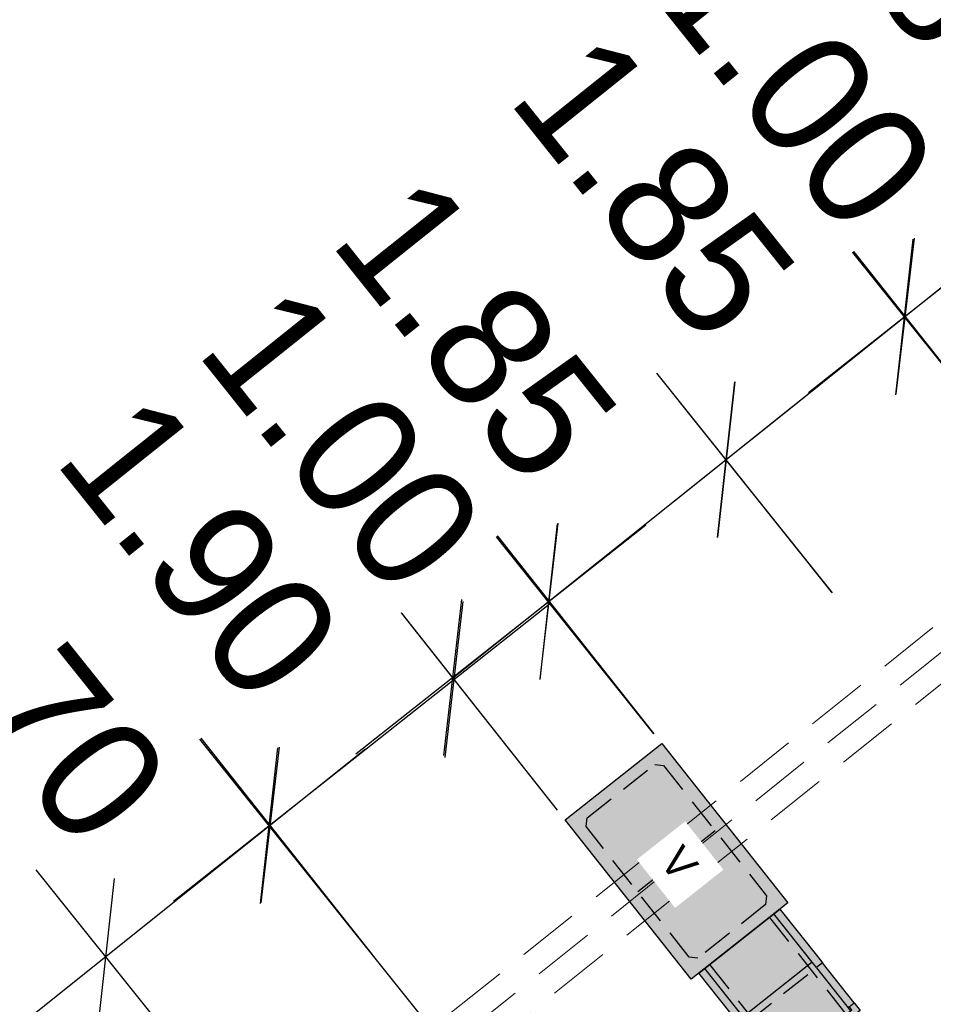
# Model space of a CAD drawing. Header units: metres. Extents: x 4433364 to 4435009, y 5475137 to 5475997.
# Tile 32 of 48: x 4434173.08 to 4434180.49, y 5475521.78 to 5475529.77. Entities that reach past the tile are written whole.
import ezdxf
from ezdxf import colors
from ezdxf.entities.mleader import LeaderData, LeaderLine
from ezdxf.math import Vec2, Vec3

# ---------------------------------------------------------------- set-up
doc = ezdxf.new("R2010")
doc.units = ezdxf.units.M
doc.header["$PDMODE"] = 64
doc.linetypes.add('STRICHLINIE', pattern=[0.75, 0.5, -0.25])
doc.layers.add('GTU_P_Bemaßung', color=1, linetype='Continuous')
doc.layers.add('GTU_Planung', color=1, linetype='Continuous')
doc.styles.add('PROVI', font='PROVI.SHX')
doc.dimstyles.new('1zu500', dxfattribs={"dimscale": 5, "dimtxt": 0.2, "dimasz": 0.18, "dimexe": 0.18, "dimexo": 0.02, "dimgap": 0.09, "dimtad": 0, "dimtih": 1, "dimtoh": 1, "dimzin": 4, "dimdsep": 46, "dimtxsty": 'PROVI', "dimblk1": 'OBLIQUE', "dimblk2": 'OBLIQUE', "dimsah": 1, "dimcen": 0.3, "dimdle": 0.2, "dimclrd": 256, "dimclre": 256, "dimclrt": 256, "dimadec": 0, "dimazin": 0, "dimtfac": 1, "dimtdec": 4, "dimtofl": 0, "dimtmove": 2, "dimatfit": 3, "dimldrblk": 'NONE', "dimfxl": 0.4, "dimfxlon": 1, "dimtfill": 1, "dimtfillclr": 256, "dimtolj": 1, "dimtzin": 0, "dimlwd": -1, "dimlwe": -1, "dimarcsym": 0})

# ---------------------------------------------------------------- blocks, each defined once
blk = doc.blocks.new('GTU_LP_KTB_KAS Gr V Draufsicht')
at = {"true_color": 0xffffff}
blk.add_hatch(color=7, dxfattribs=at).paths.add_polyline_path([(0.825, 1), (-0.825, 1), (-0.825, 0), (0.825, 0)])
blk.add_line((0, 0.9), (0, 0.1))
blk.add_lwpolyline([(-0.825, 1), (0.825, 1), (0.825, 0), (-0.825, 0)], close=True)
at = {"linetype": 'STRICHLINIE', "ltscale": 0.5}
blk.add_lwpolyline([(0.675, 0.1), (-0.675, 0.1), (-0.725, 0.15), (-0.725, 0.85), (-0.675, 0.9), (0.675, 0.9), (0.725, 0.85), (0.725, 0.15)], close=True, dxfattribs=at)
at = {"insert": (-0.085, 0.6321), "char_height": 0.25, "attachment_point": 1, "style": 'PROVI', "bg_fill": 3, "box_fill_scale": 1.5, "bg_fill_color": 1, "bg_fill_transparency": 0}
blk.add_mtext('V', dxfattribs=at)
blk = doc.blocks.new('GTU_LP_KTB_Schachtanschlussbausatz Typ II links')
at = {"true_color": 0xffffff}
blk.add_hatch(color=7, dxfattribs=at).paths.add_polyline_path([(-1.051, 0.202), (-1.003, 0.202), (-1.003, -0.2015), (-1.0515, -0.2015), (-1.0515, -0.419), (-0.0001, -0.419), (0, 0.419), (-1.051, 0.419)])
for p, q in [((-0.557, 0.358), (-1.003, 0.358)), ((-0.971, 0.371), (-0.971, 0.358)), ((-0.5001, 0.358), (0, 0.358)), ((-0.971, -0.369), (-0.971, -0.357)), ((-0.5001, -0.357), (0, -0.357))]:
    blk.add_line(p, q)
at = {"linetype": 'STRICHLINIE', "ltscale": 0.5}
for p, q in [((-0.557, 0.358), (-0.557, -0.357)), ((0, 0.309), (-1.003, 0.309)), ((0, -0.3095), (-1.003, -0.3095))]:
    blk.add_line(p, q, dxfattribs=at)
for points in [[(-0.971, 0.419), (-1.051, 0.419), (-1.051, 0.202), (-1.003, 0.202)], [(-0.557, 0.419), (-0.971, 0.419), (-0.971, 0.371), (-1.003, 0.371), (-1.003, -0.369), (-0.971, -0.369), (-0.971, -0.419), (-0.5581, -0.419)], [(-0.0001, -0.419), (-0.4961, -0.419), (-0.557, -0.419), (-0.557, -0.357), (-0.5001, -0.357), (-0.5001, 0.358), (-0.557, 0.358), (-0.557, 0.419), (0, 0.419), (0, -0.419)], [(-0.971, -0.419), (-1.0515, -0.419), (-1.0515, -0.2015), (-1.003, -0.2015)], [(-0.5581, -0.357), (-1.003, -0.357)]]:
    blk.add_lwpolyline(points)
blk = doc.blocks.new('_OBLIQUE')
at = {"color": 0, "linetype": 'ByBlock'}
blk.add_line((-0.5, -0.5), (0.5, 0.5), dxfattribs=at)
blk = doc.blocks.new('*D167')
at = {"layer": 'Defpoints', "color": 0, "linetype": 'Continuous'}
for p in [(4434182.4941, 5475529.1262), (4434183.4149, 5475527.9614), (4434181.9671, 5475526.8169)]:
    blk.add_point(p, dxfattribs=at)
at = {"layer": 'GTU_P_Bemaßung', "linetype": 'Continuous'}
for p, q in [((4434183.3529, 5475528.0399), (4434181.936, 5475529.8322)), ((4434180.2619, 5475527.3616), (4434183.2786, 5475529.7464)), ((4434181.9051, 5475526.8954), (4434180.4882, 5475528.6878))]:
    blk.add_line(p, q, dxfattribs=at)
at = {"layer": 'GTU_P_Bemaßung', "linetype": 'Continuous', "xscale": 0.8999999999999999, "yscale": 0.8999999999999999, "zscale": 0.8999999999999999}
for p, rotation in [((4434182.4941, 5475529.1262), 38.32714320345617), ((4434181.0463, 5475527.9817), 218.3271432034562)]:
    blk.add_blockref('_OBLIQUE', p, dxfattribs=dict(at, rotation=rotation))
at = {"layer": 'GTU_P_Bemaßung', "linetype": 'Continuous', "insert": (4434180.4693, 5475530.1996), "char_height": 1, "attachment_point": 5, "rotation": 308.64137, "style": 'PROVI', "bg_fill": 3, "box_fill_scale": 1.1, "bg_fill_color": 256, "bg_fill_true_color": 13158600, "bg_fill_transparency": 0}
blk.add_mtext('\\A1;1.85', dxfattribs=at)
blk = doc.blocks.new('_None')
blk = doc.blocks.new('*D168')
at = {"layer": 'Defpoints', "color": 0}
for p in [(4434178.809, 5475526.1959), (4434181.1826, 5475526.1968), (4434179.7341, 5475525.0387)]:
    blk.add_point(p, dxfattribs=at)
at = {"layer": 'GTU_P_Bemaßung', "linetype": 'Continuous'}
for p, q in [((4434181.1202, 5475526.2749), (4434179.6956, 5475528.0569)), ((4434181.0386, 5475527.9784), (4434178.028, 5475525.5714)), ((4434179.6717, 5475525.1168), (4434178.247, 5475526.8988))]:
    blk.add_line(p, q, dxfattribs=at)
at = {"layer": 'GTU_P_Bemaßung', "xscale": 0.8999999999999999, "yscale": 0.8999999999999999, "zscale": 0.8999999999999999}
for p, rotation in [((4434180.2576, 5475527.3539), 38.64136501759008), ((4434178.809, 5475526.1959), 218.6413650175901)]:
    blk.add_blockref('_OBLIQUE', p, dxfattribs=dict(at, rotation=rotation))
at = {"layer": 'GTU_P_Bemaßung', "insert": (4434178.2233, 5475528.4134), "char_height": 1, "attachment_point": 5, "rotation": 308.64137, "style": 'PROVI', "bg_fill": 3, "box_fill_scale": 1.1, "bg_fill_color": 256, "bg_fill_true_color": 13158600, "bg_fill_transparency": 0}
blk.add_mtext('\\A1;1.85', dxfattribs=at)
blk = doc.blocks.new('*D169')
at = {"layer": 'Defpoints', "color": 0, "linetype": 'Continuous'}
for p in [(4434181.0463, 5475527.9817), (4434181.9671, 5475526.8169), (4434181.1826, 5475526.1968)]:
    blk.add_point(p, dxfattribs=at)
at = {"layer": 'GTU_P_Bemaßung', "linetype": 'Continuous'}
for p, q in [((4434181.9051, 5475526.8954), (4434180.4882, 5475528.6878)), ((4434179.4774, 5475526.7414), (4434181.8308, 5475528.6019)), ((4434181.1206, 5475526.2752), (4434179.7037, 5475528.0676))]:
    blk.add_line(p, q, dxfattribs=at)
at = {"layer": 'GTU_P_Bemaßung', "linetype": 'Continuous', "xscale": 0.8999999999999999, "yscale": 0.8999999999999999, "zscale": 0.8999999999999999}
for p, rotation in [((4434181.0463, 5475527.9817), 38.3271431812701), ((4434180.2619, 5475527.3616), 218.3271431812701)]:
    blk.add_blockref('_OBLIQUE', p, dxfattribs=dict(at, rotation=rotation))
at = {"layer": 'GTU_P_Bemaßung', "linetype": 'Continuous', "insert": (4434179.3666, 5475529.3004), "char_height": 1, "attachment_point": 5, "rotation": 308.64137, "style": 'PROVI', "bg_fill": 3, "box_fill_scale": 1.1, "bg_fill_color": 256, "bg_fill_true_color": 13158600, "bg_fill_transparency": 0}
blk.add_mtext('\\A1;1.00', dxfattribs=at)
blk = doc.blocks.new('*D170')
at = {"layer": 'Defpoints', "color": 0}
for p in [(4434178.809, 5475526.1959), (4434179.728, 5475525.0464), (4434178.2866, 5475523.894)]:
    blk.add_point(p, dxfattribs=at)
at = {"layer": 'GTU_P_Bemaßung', "linetype": 'Continuous'}
for p, q in [((4434179.6656, 5475525.1245), (4434178.247, 5475526.8988)), ((4434176.5865, 5475524.419), (4434179.5901, 5475526.8203)), ((4434178.2241, 5475523.9721), (4434176.8056, 5475525.7464))]:
    blk.add_line(p, q, dxfattribs=at)
at = {"layer": 'GTU_P_Bemaßung', "xscale": 0.8999999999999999, "yscale": 0.8999999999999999, "zscale": 0.8999999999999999}
for p, rotation in [((4434178.809, 5475526.1959), 38.64136501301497), ((4434177.3676, 5475525.0435), 218.641365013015)]:
    blk.add_blockref('_OBLIQUE', p, dxfattribs=dict(at, rotation=rotation))
at = {"layer": 'GTU_P_Bemaßung', "insert": (4434176.7784, 5475527.2582), "char_height": 1, "attachment_point": 5, "rotation": 308.64137, "style": 'PROVI', "bg_fill": 3, "box_fill_scale": 1.1, "bg_fill_color": 256, "bg_fill_true_color": 13158600, "bg_fill_transparency": 0}
blk.add_mtext('\\A1;1.85', dxfattribs=at)
blk = doc.blocks.new('*D171')
at = {"layer": 'Defpoints', "color": 0, "linetype": 'Continuous'}
for p in [(4434177.5021, 5475523.2738), (4434175.1082, 5475523.2309), (4434176.008, 5475522.0927)]:
    blk.add_point(p, dxfattribs=at)
at = {"layer": 'GTU_P_Bemaßung', "linetype": 'Continuous'}
for p, q in [((4434177.4401, 5475523.3523), (4434176.0442, 5475525.1181)), ((4434177.3868, 5475525.0322), (4434174.3237, 5475522.6107)), ((4434175.946, 5475522.1712), (4434174.5501, 5475523.9369))]:
    blk.add_line(p, q, dxfattribs=at)
at = {"layer": 'GTU_P_Bemaßung', "linetype": 'Continuous', "xscale": 0.8999999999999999, "yscale": 0.8999999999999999, "zscale": 0.8999999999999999}
for p, rotation in [((4434176.6024, 5475524.412), 38.32714314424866), ((4434175.1082, 5475523.2309), 218.3271431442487)]:
    blk.add_blockref('_OBLIQUE', p, dxfattribs=dict(at, rotation=rotation))
at = {"layer": 'GTU_P_Bemaßung', "linetype": 'Continuous', "insert": (4434174.5416, 5475525.4832), "char_height": 1, "attachment_point": 5, "rotation": 308.64137, "style": 'PROVI', "bg_fill": 3, "box_fill_scale": 1.1, "bg_fill_color": 256, "bg_fill_true_color": 13158600, "bg_fill_transparency": 0}
blk.add_mtext('\\A1;1.90', dxfattribs=at)
blk = doc.blocks.new('*D172')
at = {"layer": 'Defpoints', "color": 0, "linetype": 'Continuous'}
for p in [(4434177.3739, 5475525.0485), (4434178.2866, 5475523.894), (4434177.5021, 5475523.2738)]:
    blk.add_point(p, dxfattribs=at)
at = {"layer": 'GTU_P_Bemaßung', "linetype": 'Continuous'}
for p, q in [((4434178.2246, 5475523.9724), (4434176.8158, 5475525.7546)), ((4434175.8049, 5475523.8082), (4434178.1584, 5475525.6687)), ((4434177.4401, 5475523.3523), (4434176.0313, 5475525.1344))]:
    blk.add_line(p, q, dxfattribs=at)
at = {"layer": 'GTU_P_Bemaßung', "linetype": 'Continuous', "xscale": 0.8999999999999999, "yscale": 0.8999999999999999, "zscale": 0.8999999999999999}
for p, rotation in [((4434177.3739, 5475525.0485), 38.32714315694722), ((4434176.5894, 5475524.4284), 218.3271431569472)]:
    blk.add_blockref('_OBLIQUE', p, dxfattribs=dict(at, rotation=rotation))
at = {"layer": 'GTU_P_Bemaßung', "linetype": 'Continuous', "insert": (4434175.6941, 5475526.3672), "char_height": 1, "attachment_point": 5, "rotation": 308.64137, "style": 'PROVI', "bg_fill": 3, "box_fill_scale": 1.1, "bg_fill_color": 256, "bg_fill_true_color": 13158600, "bg_fill_transparency": 0}
blk.add_mtext('\\A1;1.00', dxfattribs=at)
blk = doc.blocks.new('*D173')
at = {"layer": 'Defpoints', "color": 0, "linetype": 'Continuous'}
for p in [(4434175.1013, 5475523.2256), (4434176.419, 5475521.5786), (4434175.0915, 5475520.5165)]:
    blk.add_point(p, dxfattribs=at)
at = {"layer": 'GTU_P_Bemaßung', "linetype": 'Continuous'}
for p, q in [((4434176.3508, 5475521.6639), (4434174.5391, 5475523.9284)), ((4434172.993, 5475521.5389), (4434175.8822, 5475523.8503)), ((4434175.0232, 5475520.6018), (4434173.2116, 5475522.8663))]:
    blk.add_line(p, q, dxfattribs=at)
at = {"layer": 'GTU_P_Bemaßung', "linetype": 'Continuous', "xscale": 0.8999999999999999, "yscale": 0.8999999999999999, "zscale": 0.8999999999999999}
for p, rotation in [((4434175.1013, 5475523.2256), 38.66066204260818), ((4434173.7738, 5475522.1636), 218.6606620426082)]:
    blk.add_blockref('_OBLIQUE', p, dxfattribs=dict(at, rotation=rotation))
at = {"layer": 'GTU_P_Bemaßung', "linetype": 'Continuous', "insert": (4434173.1406, 5475524.3158), "char_height": 1, "attachment_point": 5, "rotation": 308.64137, "style": 'PROVI', "bg_fill": 3, "box_fill_scale": 1.1, "bg_fill_color": 256, "bg_fill_true_color": 13158600, "bg_fill_transparency": 0}
blk.add_mtext('\\A1;1.70', dxfattribs=at)

msp = doc.modelspace()

# ---------------------------------------------------------------- linework, layer by layer
at = {"layer": 'GTU_Planung', "color": 7, "linetype": 'STRICHLINIE', "lineweight": 20, "true_color": 0xffffff}
msp.add_lwpolyline([(4434170.2631, 5475516.4037), (4434193.8824, 5475535.2866)], dxfattribs=at)

# ---------------------------------------------------------------- next in the draw order: dimensions: what is measured, and where the dimension line sits
at = {"layer": 'GTU_P_Bemaßung', "linetype": 'Continuous'}
dim = msp.add_aligned_dim(p1=(4434181.9671, 5475526.8169), p2=(4434183.4149, 5475527.9614), distance=1.4848, dimstyle='1zu500', dxfattribs=at)
dim.commit()
dim.dimension.update_dxf_attribs({"geometry": '*D167', "text_midpoint": (4434180.4693, 5475530.1996)})

# ---------------------------------------------------------------- next in the draw order: dimensions: what is measured, and where the dimension line sits
dim = msp.add_aligned_dim(p1=(4434181.1826, 5475526.1968), p2=(4434179.7341, 5475525.0387), distance=-1.4815, dimstyle='1zu500', dxfattribs=at)
dim.commit()
dim.dimension.update_dxf_attribs({"geometry": '*D168', "text_midpoint": (4434178.2233, 5475528.4134)})

# ---------------------------------------------------------------- next in the draw order: dimensions: what is measured, and where the dimension line sits
dim = msp.add_aligned_dim(p1=(4434181.1826, 5475526.1968), p2=(4434181.9671, 5475526.8169), distance=1.4848, dimstyle='1zu500', dxfattribs=at)
dim.commit()
dim.dimension.update_dxf_attribs({"geometry": '*D169', "text_midpoint": (4434179.3666, 5475529.3004)})

# ---------------------------------------------------------------- next in the draw order: dimensions: what is measured, and where the dimension line sits
dim = msp.add_aligned_dim(p1=(4434178.2866, 5475523.894), p2=(4434179.728, 5475525.0464), distance=1.4717, dimstyle='1zu500', dxfattribs=at)
dim.commit()
dim.dimension.update_dxf_attribs({"geometry": '*D170', "text_midpoint": (4434176.7784, 5475527.2582)})

# ---------------------------------------------------------------- next in the draw order: dimensions: what is measured, and where the dimension line sits
dim = msp.add_aligned_dim(p1=(4434177.5021, 5475523.2738), p2=(4434176.008, 5475522.0927), distance=-1.4509, dimstyle='1zu500', dxfattribs=at)
dim.commit()
dim.dimension.update_dxf_attribs({"geometry": '*D171', "text_midpoint": (4434174.5416, 5475525.4832)})

# ---------------------------------------------------------------- next in the draw order: dimensions: what is measured, and where the dimension line sits
dim = msp.add_aligned_dim(p1=(4434177.5021, 5475523.2738), p2=(4434178.2866, 5475523.894), distance=1.4717, dimstyle='1zu500', dxfattribs=at)
dim.commit()
dim.dimension.update_dxf_attribs({"geometry": '*D172', "text_midpoint": (4434175.6941, 5475526.3672)})

# ---------------------------------------------------------------- next in the draw order: dimensions: what is measured, and where the dimension line sits
dim = msp.add_aligned_dim(p1=(4434175.0915, 5475520.5165), p2=(4434176.419, 5475521.5786), distance=2.1093, dimstyle='1zu500', dxfattribs=at)
dim.commit()
dim.dimension.update_dxf_attribs({"geometry": '*D173', "text_midpoint": (4434173.1406, 5475524.3158)})

# ---------------------------------------------------------------- next in the draw order: linework, layer by layer
at = {"layer": 'GTU_Planung', "linetype": 'STRICHLINIE', "lineweight": 20}
for points in [[(4434170.1382, 5475516.5599), (4434193.7583, 5475535.4435)], [(4434170.388, 5475516.2475), (4434194.0064, 5475535.1297)]]:
    msp.add_lwpolyline(points, dxfattribs=at)

# ---------------------------------------------------------------- next in the draw order: block references
at = {"layer": 'GTU_Planung', "rotation": 308.3271431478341}
msp.add_blockref('GTU_LP_KTB_KAS Gr V Draufsicht', (4434178.0137, 5475522.6266), dxfattribs=at)

# ---------------------------------------------------------------- next in the draw order: block references
at = {"layer": 'GTU_Planung', "rotation": 128.3271431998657}
msp.add_blockref('GTU_LP_KTB_Schachtanschlussbausatz Typ II links', (4434178.9176, 5475522.2895), dxfattribs=at)

# ---------------------------------------------------------------- next in the draw order: leaders
at = {"layer": 'GTU_P_Bemaßung', "linetype": 'Continuous'}
ml = msp.add_multileader_mtext('Standard', dxfattribs=at)
ml.set_content('{\\LKabelkanal KU 1312.4} \\PBetongüte C30/37 XC4, XF1\\P{\\Lmit Abdeckplatte 2KP 13.4}, \\PBetongüte C30/37 XC4,XF1\\PRadlast {\\L<}50 kN \\PL = 62,0m ', color=256, style='PROVI')
ml.set_leader_properties(color=256, linetype='ByLayer', lineweight=-1)
ml.build(insert=Vec2(0, 0))
ml.multileader.update_dxf_attribs({"dogleg_length": 1.25, "arrow_head_size": 0.625, "scale": 0.5})
ctx = ml.context
ctx.base_point, ctx.scale, ctx.char_height, ctx.arrow_head_size, ctx.landing_gap_size, ctx.plane_origin, ctx.plane_x_axis, ctx.plane_y_axis = Vec3(4434139.2011, 5475545.7874), 0.5, 1, 0.625, 0.625, Vec3(10222753.1143, 10039719.1933), Vec3(0.851712, -0.524011), Vec3(0.524011, 0.851712)
notes = []
notes.append((ctx, [(0, (1, 1, 0), (4434157.8025, 5475534.343), (-0.851712, 0.524011), 1.25, [(0, [(4434183.8056, 5475508.3297)], 0, [])])]))
ctx.mtext.insert, ctx.mtext.text_direction, ctx.mtext.rotation = Vec3(4434139.9954, 5475545.8858), Vec3(0.851712, -0.524011), 2.834938
ctx.mtext.has_bg_fill, ctx.mtext.bg_color, ctx.mtext.bg_scale_factor, ctx.mtext.bg_transparency, ctx.mtext.use_window_bg_color = 1, -1027028792, 1, 0, 1
for ctx, leaders in notes:
    for number, flags, end, landing, length, lines in leaders:
        leader = LeaderData()
        leader.index, (leader.has_last_leader_line, leader.has_dogleg_vector, leader.attachment_direction) = number, flags
        leader.last_leader_point, leader.dogleg_vector, leader.dogleg_length = Vec3(end), Vec3(landing), length
        for number, points, colour, breaks in lines:
            line = LeaderLine()
            line.index, line.vertices, line.color, line.breaks = number, Vec3.list(points), colors.encode_raw_color(colour), breaks
            leader.lines.append(line)
        ctx.leaders.append(leader)

# ---------------------------------------------------------------- next in the draw order: leaders
ml = msp.add_multileader_mtext('Standard', dxfattribs=at)
ml.set_content('1x KK Gr. II i. F., L = 16,0m ', color=256, style='PROVI')
ml.set_leader_properties(color=256, linetype='ByLayer', lineweight=-1)
ml.build(insert=Vec2(0, 0))
ml.multileader.update_dxf_attribs({"dogleg_length": 1.25, "arrow_head_size": 0.625, "scale": 0.5})
ctx = ml.context
ctx.base_point, ctx.scale, ctx.char_height, ctx.arrow_head_size, ctx.landing_gap_size, ctx.plane_origin, ctx.plane_x_axis, ctx.plane_y_axis = Vec3(4434158.5419, 5475525.8127), 0.5, 1, 0.625, 0.625, Vec3(11452264.9074, 7730718.7197), Vec3(0.61508, -0.788465), Vec3(0.788465, 0.61508)
notes = []
notes.append((ctx, [(0, (1, 1, 0), (4434171.3437, 5475509.4022), (-0.61508, 0.788465), 1.25, [(0, [(4434173.6519, 5475510.5976)], 0, [])])]))
ctx.mtext.insert, ctx.mtext.text_direction, ctx.mtext.rotation = Vec3(4434159.4073, 5475525.6951), Vec3(0.61508, -0.788465), 2.834938
ctx.mtext.has_bg_fill, ctx.mtext.bg_color, ctx.mtext.bg_scale_factor, ctx.mtext.bg_transparency, ctx.mtext.use_window_bg_color = 1, -1027028792, 1, 0, 1
for ctx, leaders in notes:
    for number, flags, end, landing, length, lines in leaders:
        leader = LeaderData()
        leader.index, (leader.has_last_leader_line, leader.has_dogleg_vector, leader.attachment_direction) = number, flags
        leader.last_leader_point, leader.dogleg_vector, leader.dogleg_length = Vec3(end), Vec3(landing), length
        for number, points, colour, breaks in lines:
            line = LeaderLine()
            line.index, line.vertices, line.color, line.breaks = number, Vec3.list(points), colors.encode_raw_color(colour), breaks
            leader.lines.append(line)
        ctx.leaders.append(leader)

# ---------------------------------------------------------------- next in the draw order: leaders
ml = msp.add_multileader_mtext('Standard', dxfattribs=at)
ml.set_content('{\\LGleisquerung + Straßenquerung km 2,1+70,2}\\P5x {\\A1;KAS Gr. V\\P}2x {\\A1;KAS Gr. V Bkl. D\\Pmit jeweils 1x Schachtanschlussbausatz Typ II \\P}6x PE-HD Rohr DN 110x6,3mm (SDR 17,6)\\PL = 30,26 m\\Pin Betonummantelung C12/15\\PMindestüberdeckung\\Pgem. RIL 836.4502  ≥ 1,50m\\PEinbau in offener Bauweise', color=256, style='PROVI')
ml.set_leader_properties(color=256, linetype='ByLayer', lineweight=-1)
ml.build(insert=Vec2(0, 0))
ml.multileader.update_dxf_attribs({"dogleg_length": 1.25, "arrow_head_size": 0.625, "scale": 0.5})
ctx = ml.context
ctx.base_point, ctx.scale, ctx.char_height, ctx.arrow_head_size, ctx.landing_gap_size, ctx.plane_origin, ctx.plane_x_axis, ctx.plane_y_axis = Vec3(4434109.0499, 5475574.2826), 0.5, 1, 0.625, 0.625, Vec3(10181088.0648, 10092206.3911, 0), Vec3(0.851787, -0.523889, 0), Vec3(0.523889, 0.851787, 0)
notes = []
notes.append((ctx, [(0, (1, 1, 0), (4434138.3392, 5475556.2683), (-0.851787, 0.523889, 0), 1.25, [(0, [(4434183.9958, 5475527.7581)], 0, [])])]))
ctx.mtext.insert, ctx.mtext.text_direction, ctx.mtext.rotation = Vec3(4434109.8442, 5475574.381), Vec3(0.851787, -0.523889, 0), 3.065799
ctx.mtext.has_bg_fill, ctx.mtext.bg_color, ctx.mtext.bg_scale_factor, ctx.mtext.bg_transparency, ctx.mtext.use_window_bg_color = 1, -1027028792, 1, 0, 1
for ctx, leaders in notes:
    for number, flags, end, landing, length, lines in leaders:
        leader = LeaderData()
        leader.index, (leader.has_last_leader_line, leader.has_dogleg_vector, leader.attachment_direction) = number, flags
        leader.last_leader_point, leader.dogleg_vector, leader.dogleg_length = Vec3(end), Vec3(landing), length
        for number, points, colour, breaks in lines:
            line = LeaderLine()
            line.index, line.vertices, line.color, line.breaks = number, Vec3.list(points), colors.encode_raw_color(colour), breaks
            leader.lines.append(line)
        ctx.leaders.append(leader)

doc.saveas('drawing.dxf')
